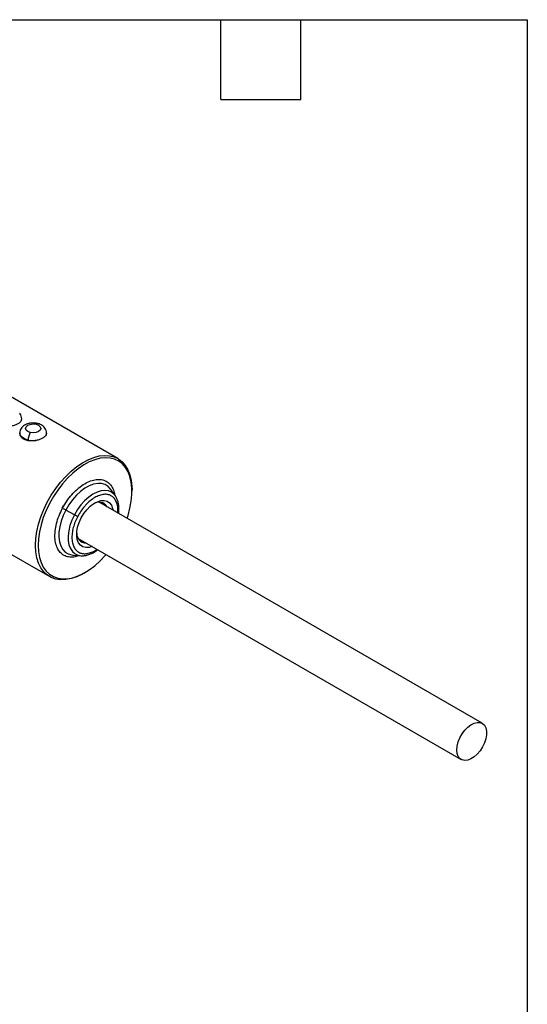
# Model space of a CAD drawing. Header units: millimetres. Extents: x 10 to 410, y 10 to 314.
# Tile 6 of 6: x 337 to 410, y 173 to 314. Entities that reach past the tile are written whole.
import ezdxf

# ---------------------------------------------------------------- set-up
doc = ezdxf.new("R2010")
doc.units = ezdxf.units.MM
doc.header["$LTSCALE"] = 1.5
doc.layers.add('TEXT', color=140, linetype='Continuous', lineweight=25)

msp = doc.modelspace()

# ---------------------------------------------------------------- linework, layer by layer
for p, q in [((351.023, 251.53), (334.982, 260.79)), ((337.239, 257.195), (337.213, 256.969)), ((337.268, 257.194), (337.268, 257.23)), ((337.003, 255.188), (337.003, 255.153)), ((340.803, 255.153), (340.803, 255.188)), ((338.187, 254.084), (338.187, 254.173)), ((350.661, 246.183), (350.017, 247.119)), ((353.043, 246.858), (353.043, 247.066)), ((403.123, 213.658), (348.332, 245.289)), ((350.661, 246.183), (350.613, 246.249)), ((325.233, 243.902), (341.274, 234.642)), ((343.2, 244.788), (343.017, 244.439)), ((344.798, 243.5), (343.575, 244.17)), ((345.332, 240.093), (400.124, 208.462)), ((344.59, 237.719), (345.723, 237.629)), ((346.149, 235.125), (346.329, 235.229))]:
    msp.add_line(p, q)
at = {"flags": 128}
for points in [[(339.318, 256.43), (339.377, 256.501), (339.433, 256.544), (339.486, 256.557), (339.501, 256.555)], [(338.187, 254.173), (337.886, 254.262), (337.618, 254.38), (337.391, 254.525), (337.211, 254.69), (337.085, 254.87), (337.016, 255.061), (337.003, 255.191)], [(340.803, 255.186), (340.8, 255.121), (340.749, 254.928)], [(339.254, 239.106), (339.302, 240.075), (339.447, 241.087), (339.685, 242.127), (340.015, 243.18), (340.43, 244.232), (340.926, 245.268), (341.495, 246.273), (342.129, 247.234), (342.82, 248.136), (343.557, 248.967), (344.331, 249.716), (345.13, 250.372), (345.944, 250.925), (346.76, 251.369), (347.568, 251.696), (348.356, 251.902), (349.113, 251.985), (349.829, 251.942), (350.492, 251.775), (351.095, 251.487), (351.628, 251.08), (352.084, 250.561), (352.457, 249.937), (352.742, 249.217), (352.934, 248.411), (353.03, 247.53), (353.043, 247.066)], [(352.333, 242.979), (352.473, 243.404), (352.75, 244.425), (352.937, 245.425), (353.031, 246.392), (353.031, 247.311), (352.937, 248.169), (352.75, 248.954), (352.473, 249.655), (352.109, 250.263), (351.665, 250.768), (351.146, 251.164), (350.559, 251.445), (349.912, 251.608), (349.216, 251.649), (348.478, 251.569), (347.711, 251.368), (346.924, 251.049), (346.129, 250.617), (345.336, 250.078), (344.558, 249.44), (343.804, 248.711), (343.086, 247.901), (342.413, 247.022), (341.796, 246.087), (341.241, 245.107), (340.759, 244.099), (340.354, 243.074), (340.033, 242.048), (339.801, 241.035), (339.66, 240.05), (339.613, 239.106), (339.613, 239.106)], [(350.017, 247.119), (349.985, 247.164), (349.626, 247.547), (349.192, 247.815), (348.693, 247.96), (348.141, 247.98), (347.551, 247.873), (346.936, 247.643), (346.311, 247.294), (345.693, 246.837), (345.096, 246.281), (344.535, 245.64), (344.023, 244.931), (343.575, 244.17)], [(350.613, 246.249), (350.503, 246.383), (350.126, 246.702), (349.678, 246.9), (349.171, 246.973), (348.618, 246.919), (348.035, 246.738), (347.438, 246.436), (346.843, 246.022), (346.267, 245.505), (345.724, 244.902), (345.23, 244.227), (344.798, 243.5)], [(345.781, 243.034), (346.157, 243.654), (346.593, 244.217), (347.074, 244.701), (347.58, 245.088), (348.093, 245.362), (348.592, 245.513), (349.058, 245.536), (349.474, 245.43), (349.823, 245.198), (350.093, 244.849), (350.272, 244.397), (350.325, 244.138)], [(343.575, 244.17), (343.199, 243.377), (342.906, 242.571), (342.703, 241.772), (342.595, 240.999), (342.585, 240.272), (342.672, 239.609), (342.855, 239.025), (343.13, 238.535), (343.488, 238.152), (343.922, 237.884), (344.421, 237.739), (344.59, 237.719)], [(344.798, 243.5), (344.441, 242.74), (344.167, 241.968), (343.984, 241.204), (343.898, 240.471), (343.91, 239.788), (344.021, 239.173), (344.227, 238.643), (344.522, 238.213), (344.899, 237.894), (345.347, 237.696), (345.723, 237.629)], [(347.325, 238.942), (346.892, 238.818), (346.426, 238.795), (346.01, 238.901), (345.661, 239.133), (345.391, 239.482), (345.212, 239.934), (345.131, 240.471), (345.149, 241.074), (345.268, 241.719), (345.481, 242.38), (345.781, 243.034)], [(346.149, 235.125), (345.944, 235.01), (345.13, 234.624), (344.331, 234.357), (343.557, 234.212), (342.82, 234.192), (342.129, 234.297), (341.495, 234.525), (340.926, 234.873), (340.43, 235.337), (340.015, 235.909), (339.685, 236.583), (339.447, 237.347), (339.302, 238.192), (339.254, 239.106)], [(339.613, 239.106), (339.66, 238.216), (339.801, 237.393), (340.033, 236.648), (340.354, 235.993), (340.759, 235.435), (341.241, 234.984), (341.796, 234.644), (342.413, 234.422), (343.086, 234.32), (343.804, 234.34), (344.558, 234.48), (345.336, 234.741), (346.129, 235.117), (346.924, 235.603), (347.711, 236.193), (348.478, 236.878), (349.216, 237.649), (349.333, 237.783)], [(345.723, 237.629), (345.855, 237.623), (345.925, 237.623)], [(399.502, 209.836), (399.552, 210.391), (399.698, 210.977), (399.935, 211.568), (400.25, 212.135), (400.63, 212.651), (401.056, 213.093), (401.509, 213.44), (401.967, 213.676), (402.409, 213.789), (402.814, 213.775), (403.164, 213.634), (403.441, 213.373), (403.634, 213.003), (403.732, 212.543), (403.732, 212.013), (403.634, 211.439), (403.441, 210.847), (403.164, 210.265), (402.814, 209.72), (402.409, 209.238), (401.967, 208.841), (401.509, 208.548), (401.056, 208.372), (400.63, 208.322), (400.25, 208.401), (399.935, 208.603), (399.698, 208.92), (399.552, 209.338), (399.502, 209.836)]]:
    msp.add_lwpolyline(points, dxfattribs=at)
for centre, radius, start, end in [((336.604, 257.232), 0.664, 336.65784, 359.64729), ((340.327, 254.158), 2.14, 149.20833, 179.60435), ((338.905, 257.303), 3.212, 257.08434, 278.04822), ((348.299, 243.964), 1.334, 30.77574, 123.72197), ((340.031, 237.779), 7.307, 60.99626, 65.19567), ((348.342, 249.891), 7.307, 240.99626, 245.19567), ((346.488, 240.807), 1.357, 177.31078, 268.20225)]:
    msp.add_arc(centre, radius, start, end)
for points, knots in [([(337.267, 257.226), (337.267, 257.227), (337.286, 257.351), (337.216, 257.598), (337.102, 257.872), (336.982, 257.994), (336.947, 258.03)], [0, 0, 0, 0, 0.0022149, 0.4240445, 0.8312265, 1, 1, 1, 1]), ([(337.213, 256.969), (337.172, 256.884), (337.109, 256.802), (336.939, 256.643), (336.833, 256.566), (336.589, 256.426), (336.449, 256.36), (336.15, 256.248), (335.988, 256.2), (335.819, 256.164)], [0, 0, 0, 0, 0.25, 0.25, 0.5, 0.5, 0.75, 0.75, 1, 1, 1, 1]), ([(338.903, 256.624), (338.739, 256.615), (338.509, 256.604), (338.188, 256.529), (337.931, 256.441), (337.652, 256.297), (337.398, 256.101), (337.186, 255.847), (337.035, 255.538), (337.014, 255.309), (337.004, 255.194)], [0, 0, 0, 0, 0.17554005, 0.24489481, 0.35958756, 0.4772919, 0.60319811, 0.73271177, 0.86482754, 1, 1, 1, 1]), ([(338.488, 255.254), (337.926, 255.386), (337.655, 255.757), (338.113, 256.406), (338.756, 256.562), (339.318, 256.43)], [0, 0, 0, 0, 0.5, 0.5, 1, 1, 1, 1]), ([(339.318, 256.43), (339.88, 256.298), (340.151, 255.927), (339.693, 255.278), (339.051, 255.121), (338.488, 255.254)], [0, 0, 0, 0, 0.5, 0.5, 1, 1, 1, 1]), ([(339.502, 256.555), (339.5, 256.555), (339.404, 256.583), (339.203, 256.612), (339.003, 256.62), (338.903, 256.624)], [0, 0, 0, 0, 0.010172, 0.5076068, 1, 1, 1, 1]), ([(340.803, 255.183), (340.803, 255.185), (340.822, 255.309), (340.755, 255.56), (340.597, 255.891), (340.346, 256.161), (340.054, 256.357), (339.769, 256.484), (339.583, 256.533), (339.502, 256.555)], [0, 0, 0, 0, 0.0020111, 0.1877235, 0.3669872, 0.5522507, 0.7314288, 0.8828743, 1, 1, 1, 1]), ([(338.187, 254.084), (337.999, 254.131), (337.624, 254.224), (337.231, 254.529), (337.016, 254.858), (337.026, 255.075), (337.029, 255.154)], [0, 0, 0, 0, 0.2801028, 0.560274, 0.839635, 1, 1, 1, 1]), ([(340.777, 255.153), (340.785, 255.107), (340.798, 255.032), (340.763, 254.957), (340.749, 254.928)], [0, 0, 0, 0, 0.60608911, 1, 1, 1, 1]), ([(339.354, 254.123), (339.16, 254.081), (338.964, 254.056), (338.566, 254.041), (338.372, 254.052), (338.187, 254.084)], [0, 0, 0, 0, 0.5, 0.5, 1, 1, 1, 1]), ([(340.749, 254.928), (340.708, 254.843), (340.644, 254.761), (340.474, 254.602), (340.368, 254.525), (340.125, 254.384), (339.984, 254.319), (339.685, 254.207), (339.523, 254.159), (339.354, 254.123)], [0, 0, 0, 0, 0.25, 0.25, 0.5, 0.5, 0.75, 0.75, 1, 1, 1, 1]), ([(343.097, 244.413), (343.296, 244.759), (343.693, 245.453), (344.424, 246.383), (345.22, 247.187), (346.06, 247.828), (346.91, 248.283), (347.737, 248.534), (348.511, 248.572), (349.2, 248.395), (349.781, 248.012), (350.219, 247.426), (350.477, 246.861), (350.529, 246.458), (350.542, 246.355)], [0, 0, 0, 0, 0.0881592, 0.1763184, 0.2644776, 0.3526368, 0.440796, 0.5289553, 0.6171145, 0.7052737, 0.7934329, 0.8815921, 0.9697513, 1, 1, 1, 1]), ([(351.007, 243.745), (351.019, 243.932), (351.049, 244.39), (350.955, 244.903), (350.816, 245.314), (350.641, 245.665), (350.36, 246.018), (349.933, 246.295), (349.43, 246.429), (348.853, 246.409), (348.215, 246.226), (347.537, 245.867), (346.978, 245.436), (346.552, 245.029), (346.162, 244.601), (345.711, 244.021), (345.421, 243.512), (345.276, 243.258)], [0, 0, 0, 0, 0.0570388, 0.139595, 0.1800445, 0.2205394, 0.2959437, 0.3713936, 0.4467979, 0.5222479, 0.6030885, 0.6856447, 0.7682009, 0.8086505, 0.8491454, 0.9245614, 1, 1, 1, 1]), ([(351.139, 243.668), (351.146, 243.718), (351.179, 243.949), (351.185, 244.349), (351.152, 244.859), (351.056, 245.343), (350.892, 245.788), (350.739, 246.096), (350.621, 246.231), (350.601, 246.254)], [0, 0, 0, 0, 0.0481537, 0.2257327, 0.406346, 0.5894098, 0.774591, 0.9620692, 1, 1, 1, 1]), ([(345.519, 237.645), (345.32, 237.576), (344.844, 237.411), (344.146, 237.396), (343.455, 237.568), (342.876, 237.954), (342.43, 238.532), (342.133, 239.281), (341.998, 240.172), (342.028, 241.172), (342.226, 242.24), (342.573, 243.341), (342.922, 244.055), (343.097, 244.413)], [0, 0, 0, 0, 0.0671584, 0.1604425, 0.2537267, 0.3470109, 0.440295, 0.5335792, 0.6268633, 0.7201475, 0.8134317, 0.9067158, 1, 1, 1, 1]), ([(345.276, 243.258), (345.147, 242.996), (344.89, 242.473), (344.624, 241.647), (344.462, 240.818), (344.434, 240.02), (344.528, 239.428), (344.668, 239.017), (344.843, 238.666), (345.124, 238.314), (345.551, 238.036), (346.054, 237.902), (346.631, 237.92), (347.268, 238.115), (347.746, 238.334), (347.992, 238.526), (348.015, 238.544)], [0, 0, 0, 0, 0.07926415, 0.158552, 0.24351801, 0.33028712, 0.41705623, 0.45956995, 0.50213133, 0.58138353, 0.66068374, 0.73993596, 0.81923618, 0.90420219, 0.9909713, 1, 1, 1, 1]), ([(345.956, 237.634), (346.04, 237.633), (346.293, 237.63), (346.729, 237.73), (347.249, 237.923), (347.723, 238.171), (348.014, 238.382), (348.139, 238.473)], [0, 0, 0, 0, 0.1189445, 0.3561562, 0.5924478, 0.8256032, 1, 1, 1, 1])]:
    msp.add_open_spline(points, degree=3, knots=knots)
at = {"layer": 'TEXT'}
for p, q in [((9.525, 314.325), (409.575, 314.325)), ((365.76, 302.895), (365.76, 314.325)), ((377.19, 302.895), (377.19, 314.325)), ((409.575, 314.325), (409.575, 9.525)), ((365.76, 302.895), (377.19, 302.895))]:
    msp.add_line(p, q, dxfattribs=at)

doc.saveas('drawing.dxf')
